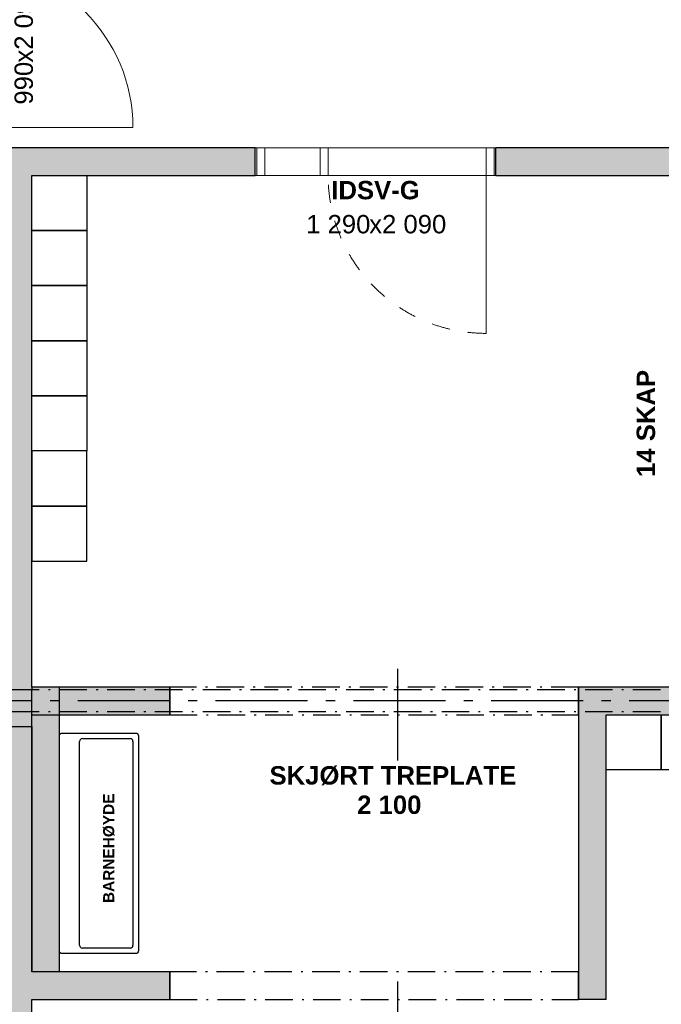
# Model space of a CAD drawing. Header units: millimetres. Extents: x 269 to 62306, y -15633 to 20300.
# Tile 71 of 90: x 40834 to 44325, y -151 to 5207. Entities that reach past the tile are written whole.
import ezdxf
from ezdxf.enums import TextEntityAlignment as Align

# ---------------------------------------------------------------- set-up
doc = ezdxf.new("R2010")
doc.units = ezdxf.units.MM
doc.header["$LTSCALE"] = 0.5
doc.header["$MEASUREMENT"] = 0
for name, pattern in [('Akselinje', [1500, 1000, -200, 100, -200]), ('Over snittplan', [520, 300, -100, 20, -100]), ('PLINE', [0]), ('Stipling', [400, 200, -200])]:
    doc.linetypes.add(name, pattern=pattern)
for name, color, linetype in [('223- Bjelker', 7, 'Continuous'), ('232- Ikke-bærende yttervegger', 7, 'Continuous'), ('232- Ikke-bærende yttervegger (Skravur)', 7, 'Continuous'), ('232- Ikke-bærende yttervegger (Skravur)(Nye konstruksjoner)', 7, 'Continuous'), ('232- Ikke-bærende yttervegger(Nye konstruksjoner)', 7, 'Continuous'), ('242- Ikke-bærende innervegger (Skravur)(Nye konstruksjoner)', 7, 'Continuous'), ('242- Ikke-bærende innervegger(Nye konstruksjoner)', 7, 'Continuous'), ('244- Vinduer_ dører_ foldevegger(Nye konstruksjoner)', 7, 'Continuous'), ('245- Skjørt tekst', 7, 'Continuous'), ('245- Skjørt(Nye konstruksjoner)', 7, 'Continuous'), ('315---A Utstyr for sanitærinstallasjoner(Nye konstruksjoner)', 7, 'Continuous'), ('68-- Inventar (løst)(Nye konstruksjoner)', 7, 'Continuous'), ('68-- Inventar (tekst)(Nye konstruksjoner)', 7, 'Continuous'), ('82-- Modullinjer', 7, 'Continuous'), ('852- Teknisk_symbolsk informasjon_ bygning(Nye konstruksjoner)', 7, 'Continuous'), ('Sanitærlabel', 7, 'Continuous')]:
    doc.layers.add(name, color=color, linetype=linetype)
doc.layers.add('234- Vinduer_ dører_ porter(Nye konstruksjoner)', color=7, linetype='Continuous', lineweight=0)
doc.styles.add('GENERATED_STYLE_1', font='Arial.ttf')
doc.styles.add('GENERATED_STYLE_2', font='Arial Bold.ttf')

# ---------------------------------------------------------------- blocks, each defined once
blk = doc.blocks.new('Dør_4')
at = {"layer": '234- Vinduer_ dører_ porter(Nye konstruksjoner)', "linetype": 'PLINE'}
for p, q in [((445, 0), (445, 890)), ((-505, 0), (505, 0)), ((-495, 0), (-505, 0)), ((-505, 0), (-505, -120)), ((-445, 0), (-495, 0)), ((-495, 0), (-495, -120)), ((-445, 0), (445, 0)), ((-445, -120), (-445, 0)), ((495, 0), (445, 0)), ((445, 0), (445, -120)), ((495, 0), (505, 0)), ((495, -120), (495, 0)), ((505, 0), (505, -120)), ((-505, -120), (505, -120)), ((-495, -120), (-505, -120)), ((-495, -120), (-445, -120)), ((445, -120), (-445, -120)), ((445, -120), (495, -120)), ((495, -120), (505, -120))]:
    blk.add_line(p, q, dxfattribs=at)
blk.add_arc((445, 0), 890, 90, 180, dxfattribs=at)
at = {"layer": '244- Vinduer_ dører_ foldevegger(Nye konstruksjoner)', "linetype": 'PLINE'}
for p, q in [((-505, 0), (-505, -120)), ((-505, 0), (-505, -120)), ((505, 0), (505, -120)), ((505, 0), (505, -120))]:
    blk.add_line(p, q, dxfattribs=at)
blk = doc.blocks.new('Dørstempel_10')
at = {"layer": '852- Teknisk_symbolsk informasjon_ bygning(Nye konstruksjoner)', "char_height": 100, "attachment_point": 1, "style": 'GENERATED_STYLE_1'}
for s, insert in [('\\A1;{\\pql;\\pt0,100;\\fArial|b0|i0|c0|p0;\\W1.000000;990\\fArial|b0|i0|c0|p0;\\W1.000000;\\A1{\\H.66x;\\S^  ;}\\fArial|b0|i0|c0|p0;\\W1.000000;\\fArial|b0|i0|c0|p0;\\W1.000000;\\A1{\\H.66x;\\S^  ;}}', (-320.3, -365.7)), ('\\A1;{\\pql;\\pt0,100;\\fArial|b0|i0|c0|p0;\\W1.000000;x2\xa0090\\fArial|b0|i0|c0|p0;\\W1.000000;\\A1{\\H.66x;\\S^  ;}\\fArial|b0|i0|c0|p0;\\W1.000000;\\fArial|b0|i0|c0|p0;\\W1.000000;\\A1{\\H.66x;\\S^  ;}}', (-91.5, -365.7))]:
    blk.add_mtext(s, dxfattribs=dict(at, insert=insert))
at = {"layer": '852- Teknisk_symbolsk informasjon_ bygning(Nye konstruksjoner)', "style": 'GENERATED_STYLE_2'}
blk.add_attdef('AC_WIDO_ID', text='', height=100, dxfattribs=at).set_placement((0, -308.6), align=Align.BOTTOM_CENTER)
blk = doc.blocks.new('Dør med sidefelt på side 2_3')
at = {"layer": '234- Vinduer_ dører_ porter(Nye konstruksjoner)', "linetype": 'PLINE'}
for p, q in [((602, 0), (602, 860)), ((-645, 0), (-655, 0)), ((-655, 0), (-655, -150)), ((-602, 0), (-645, 0)), ((-645, 0), (-645, -150)), ((-602, -150), (-602, 0)), ((-258, 0), (-301, 0)), ((-301, 0), (-301, -150)), ((-258, 0), (602, 0)), ((-258, -150), (-258, 0)), ((645, 0), (602, 0)), ((602, 0), (602, -150)), ((645, 0), (655, 0)), ((645, -150), (645, 0)), ((655, 0), (655, -150)), ((-645, -150), (-655, -150)), ((-645, -150), (-602, -150)), ((602, -150), (-602, -150)), ((-301, -150), (-258, -150)), ((602, -150), (645, -150)), ((645, -150), (655, -150))]:
    blk.add_line(p, q, dxfattribs=at)
at = {"layer": '234- Vinduer_ dører_ porter(Nye konstruksjoner)', "linetype": 'PLINE', "flags": 128}
blk.add_lwpolyline([(-602, -150), (-301, -150), (-301, 0), (-602, 0)], close=True, dxfattribs=at)
at = {"layer": '234- Vinduer_ dører_ porter(Nye konstruksjoner)', "linetype": 'Stipling'}
blk.add_arc((602, 0), 860, 90, 180, dxfattribs=at)
at = {"layer": '244- Vinduer_ dører_ foldevegger(Nye konstruksjoner)', "linetype": 'PLINE'}
for p, q in [((-655, 0), (-655, -150)), ((-655, 0), (-655, -150)), ((655, 0), (655, -150)), ((655, 0), (655, -150))]:
    blk.add_line(p, q, dxfattribs=at)
blk = doc.blocks.new('Dørstempel_13')
at = {"layer": '852- Teknisk_symbolsk informasjon_ bygning(Nye konstruksjoner)', "char_height": 100, "attachment_point": 1, "style": 'GENERATED_STYLE_1'}
for s, insert in [('\\A1;{\\pql;\\pt0,100;\\fArial|b0|i0|c0|p0;\\W1.000000;1\xa0290\\fArial|b0|i0|c0|p0;\\W1.000000;\\A1{\\H.66x;\\S^  ;}\\fArial|b0|i0|c0|p0;\\W1.000000;\\fArial|b0|i0|c0|p0;\\W1.000000;\\A1{\\H.66x;\\S^  ;}}', (-377.5, -365.7)), ('\\A1;{\\pql;\\pt0,100;\\fArial|b0|i0|c0|p0;\\W1.000000;x2\xa0090\\fArial|b0|i0|c0|p0;\\W1.000000;\\A1{\\H.66x;\\S^  ;}\\fArial|b0|i0|c0|p0;\\W1.000000;\\fArial|b0|i0|c0|p0;\\W1.000000;\\A1{\\H.66x;\\S^  ;}}', (-34.3, -365.7))]:
    blk.add_mtext(s, dxfattribs=dict(at, insert=insert))
at = {"layer": '852- Teknisk_symbolsk informasjon_ bygning(Nye konstruksjoner)', "style": 'GENERATED_STYLE_2'}
blk.add_attdef('AC_WIDO_ID', text='', height=100, dxfattribs=at).set_placement((0, -310.3), align=Align.BOTTOM_CENTER)
blk = doc.blocks.new('Standard grid marker_4')
at = {"layer": '82-- Modullinjer', "linetype": 'Akselinje'}
blk.add_line((200, 0), (53500, 0), dxfattribs=at)
at = {"layer": '82-- Modullinjer', "style": 'GENERATED_STYLE_2'}
blk.add_attdef('AC_MarkerText_1', text='', height=250, rotation=180, dxfattribs=at).set_placement((54000, -239.3), align=Align.TOP_CENTER)
blk = doc.blocks.new('Servant_3')
at = {"layer": '315---A Utstyr for sanitærinstallasjoner(Nye konstruksjoner)', "linetype": 'PLINE'}
for p, q in [((-570, -385), (-570, -125)), ((-555, -110), (555, -110)), ((570, -125), (570, -385)), ((555, -400), (-555, -400))]:
    blk.add_line(p, q, dxfattribs=at)
at = {"layer": '315---A Utstyr for sanitærinstallasjoner(Nye konstruksjoner)', "linetype": 'PLINE', "flags": 128}
blk.add_lwpolyline([(-585, 0), (585, 0, -0.414214), (600, -15), (600, -415, -0.414214), (585, -430), (-585, -430, -0.414214), (-600, -415), (-600, -15, -0.414214)], format="xyb", close=True, dxfattribs=at)
at = {"layer": '315---A Utstyr for sanitærinstallasjoner(Nye konstruksjoner)', "linetype": 'PLINE'}
for centre, start, end in [((-555, -125), 90, 180), ((555, -125), 0, 90), ((-555, -385), 180, 270), ((555, -385), 270, 0)]:
    blk.add_arc(centre, 15, start, end, dxfattribs=at)
blk = doc.blocks.new('Label_14', base_point=(42890, -125))
at = {"layer": '245- Skjørt tekst', "linetype": 'PLINE'}
for p, q in [((42890, -26), (42890, -224)), ((42890, -224), (42890, -525))]:
    blk.add_line(p, q, dxfattribs=at)
at = {"layer": '245- Skjørt tekst', "char_height": 100, "attachment_point": 2, "style": 'GENERATED_STYLE_2'}
for s, insert in [('\\A1;{\\pqc;\\pt0,1000;\\fArial|b1|i0|c0|p0;\\W1.000000;SKJØRT TREPLATE\\fArial|b1|i0|c0|p0;\\W1.000000;\\A1{\\H.66x;\\S^  ;}\\fArial|b1|i0|c0|p0;\\W1.000000;\\fArial|b1|i0|c0|p0;\\W1.000000;\\A1{\\H.66x;\\S^  ;}\\fArial|b1|i0|c0|p0;\\W1.000000; \\fArial|b1|i0|c0|p0;\\W1.000000;\\fArial|b1|i0|c0|p0;\\W1.000000;\\fArial|b1|i0|c0|p0;\\W1.000000;\\fArial|b1|i0|c0|p0;\\W1.000000;\\fArial|b1|i0|c0|p0;\\W1.000000;\\fArial|b1|i0|c0|p0;\\W1.000000;\\fArial|b1|i0|c0|p0;\\W1.000000;\\fArial|b1|i0|c0|p0;\\W1.000000;\\fArial|b1|i0|c0|p0;\\W1.000000;\\fArial|b1|i0|c0|p0;\\W1.000000;\\fArial|b1|i0|c0|p0;\\W1.000000;\\fArial|b1|i0|c0|p0;\\W1.000000;\\fArial|b1|i0|c0|p0;\\W1.000000;\\fArial|b1|i0|c0|p0;\\W1.000000;\\fArial|b1|i0|c0|p0;\\W1.000000;\\fArial|b1|i0|c0|p0;\\W1.000000;\\fArial|b1|i0|c0|p0;\\W1.000000;\\fArial|b1|i0|c0|p0;\\W1.000000;\\fArial|b1|i0|c0|p0;\\W1.000000;\\fArial|b1|i0|c0|p0;\\W1.000000;\\fArial|b1|i0|c0|p0;\\W1.000000;\\fArial|b1|i0|c0|p0;\\W1.000000;\\fArial|b1|i0|c0|p0;\\W1.000000;\\fArial|b1|i0|c0|p0;\\W1.000000;\\fArial|b1|i0|c0|p0;\\W1.000000;\\fArial|b1|i0|c0|p0;\\W1.000000;\\fArial|b1|i0|c0|p0;\\W1.000000;\\fArial|b1|i0|c0|p0;\\W1.000000;\\fArial|b1|i0|c0|p0;\\W1.000000;\\fArial|b1|i0|c0|p0;\\W1.000000;\\fArial|b1|i0|c0|p0;\\W1.000000;\\fArial|b1|i0|c0|p0;\\W1.000000;\\fArial|b1|i0|c0|p0;\\W1.000000;\\fArial|b1|i0|c0|p0;\\W1.000000;\\fArial|b1|i0|c0|p0;\\W1.000000;\\fArial|b1|i0|c0|p0;\\W1.000000;\\fArial|b1|i0|c0|p0;\\W1.000000;\\fArial|b1|i0|c0|p0;\\W1.000000;\\fArial|b1|i0|c0|p0;\\W1.000000;\\fArial|b1|i0|c0|p0;\\W1.000000;\\fArial|b1|i0|c0|p0;\\W1.000000;\\fArial|b1|i0|c0|p0;\\W1.000000;\\fArial|b1|i0|c0|p0;\\W1.000000;}', (42890, -555)), ('\\A1;{\\pqc;\\pt0,1000;\\fArial|b1|i0|c0|p0;\\W1.000000;2\xa0100 \\fArial|b1|i0|c0|p0;\\W1.000000;\\A1{\\H.66x;\\S^  ;}\\fArial|b1|i0|c0|p0;\\W1.000000;\\fArial|b1|i0|c0|p0;\\W1.000000;\\A1{\\H.66x;\\S^  ;}\\fArial|b1|i0|c0|p0;\\W1.000000;\\fArial|b1|i0|c0|p0;\\W1.000000;\\fArial|b1|i0|c0|p0;\\W1.000000;\\fArial|b1|i0|c0|p0;\\W1.000000;\\fArial|b1|i0|c0|p0;\\W1.000000;\\fArial|b1|i0|c0|p0;\\W1.000000;\\fArial|b1|i0|c0|p0;\\W1.000000;\\fArial|b1|i0|c0|p0;\\W1.000000;\\fArial|b1|i0|c0|p0;\\W1.000000;\\fArial|b1|i0|c0|p0;\\W1.000000;\\fArial|b1|i0|c0|p0;\\W1.000000;\\fArial|b1|i0|c0|p0;\\W1.000000;\\fArial|b1|i0|c0|p0;\\W1.000000;\\fArial|b1|i0|c0|p0;\\W1.000000;\\fArial|b1|i0|c0|p0;\\W1.000000;\\fArial|b1|i0|c0|p0;\\W1.000000;\\fArial|b1|i0|c0|p0;\\W1.000000;\\fArial|b1|i0|c0|p0;\\W1.000000;\\fArial|b1|i0|c0|p0;\\W1.000000;\\fArial|b1|i0|c0|p0;\\W1.000000;\\fArial|b1|i0|c0|p0;\\W1.000000;\\fArial|b1|i0|c0|p0;\\W1.000000;\\fArial|b1|i0|c0|p0;\\W1.000000;\\fArial|b1|i0|c0|p0;\\W1.000000;\\fArial|b1|i0|c0|p0;\\W1.000000;\\fArial|b1|i0|c0|p0;\\W1.000000;\\fArial|b1|i0|c0|p0;\\W1.000000;\\fArial|b1|i0|c0|p0;\\W1.000000;\\fArial|b1|i0|c0|p0;\\W1.000000;\\fArial|b1|i0|c0|p0;\\W1.000000;\\fArial|b1|i0|c0|p0;\\W1.000000;\\fArial|b1|i0|c0|p0;\\W1.000000;\\fArial|b1|i0|c0|p0;\\W1.000000;\\fArial|b1|i0|c0|p0;\\W1.000000;\\fArial|b1|i0|c0|p0;\\W1.000000;\\fArial|b1|i0|c0|p0;\\W1.000000;\\fArial|b1|i0|c0|p0;\\W1.000000;\\fArial|b1|i0|c0|p0;\\W1.000000;\\fArial|b1|i0|c0|p0;\\W1.000000;\\fArial|b1|i0|c0|p0;\\W1.000000;\\fArial|b1|i0|c0|p0;\\W1.000000;\\fArial|b1|i0|c0|p0;\\W1.000000;\\fArial|b1|i0|c0|p0;\\W1.000000;\\fArial|b1|i0|c0|p0;\\W1.000000;}', (42890, -715))]:
    blk.add_mtext(s, dxfattribs=dict(at, insert=insert))
blk = doc.blocks.new('Label_16', base_point=(42890, 1575))
at = {"layer": '245- Skjørt tekst', "linetype": 'PLINE'}
for p, q in [((42890, 1674), (42890, 1476)), ((42890, 1476), (42890, 1175))]:
    blk.add_line(p, q, dxfattribs=at)
at = {"layer": '245- Skjørt tekst', "char_height": 100, "attachment_point": 2, "style": 'GENERATED_STYLE_2'}
for s, insert in [('\\A1;{\\pqc;\\pt0,1000;\\fArial|b1|i0|c0|p0;\\W1.000000;SKJØRT TREPLATE\\fArial|b1|i0|c0|p0;\\W1.000000;\\A1{\\H.66x;\\S^  ;}\\fArial|b1|i0|c0|p0;\\W1.000000;\\fArial|b1|i0|c0|p0;\\W1.000000;\\A1{\\H.66x;\\S^  ;}\\fArial|b1|i0|c0|p0;\\W1.000000; \\fArial|b1|i0|c0|p0;\\W1.000000;\\fArial|b1|i0|c0|p0;\\W1.000000;\\fArial|b1|i0|c0|p0;\\W1.000000;\\fArial|b1|i0|c0|p0;\\W1.000000;\\fArial|b1|i0|c0|p0;\\W1.000000;\\fArial|b1|i0|c0|p0;\\W1.000000;\\fArial|b1|i0|c0|p0;\\W1.000000;\\fArial|b1|i0|c0|p0;\\W1.000000;\\fArial|b1|i0|c0|p0;\\W1.000000;\\fArial|b1|i0|c0|p0;\\W1.000000;\\fArial|b1|i0|c0|p0;\\W1.000000;\\fArial|b1|i0|c0|p0;\\W1.000000;\\fArial|b1|i0|c0|p0;\\W1.000000;\\fArial|b1|i0|c0|p0;\\W1.000000;\\fArial|b1|i0|c0|p0;\\W1.000000;\\fArial|b1|i0|c0|p0;\\W1.000000;\\fArial|b1|i0|c0|p0;\\W1.000000;\\fArial|b1|i0|c0|p0;\\W1.000000;\\fArial|b1|i0|c0|p0;\\W1.000000;\\fArial|b1|i0|c0|p0;\\W1.000000;\\fArial|b1|i0|c0|p0;\\W1.000000;\\fArial|b1|i0|c0|p0;\\W1.000000;\\fArial|b1|i0|c0|p0;\\W1.000000;\\fArial|b1|i0|c0|p0;\\W1.000000;\\fArial|b1|i0|c0|p0;\\W1.000000;\\fArial|b1|i0|c0|p0;\\W1.000000;\\fArial|b1|i0|c0|p0;\\W1.000000;\\fArial|b1|i0|c0|p0;\\W1.000000;\\fArial|b1|i0|c0|p0;\\W1.000000;\\fArial|b1|i0|c0|p0;\\W1.000000;\\fArial|b1|i0|c0|p0;\\W1.000000;\\fArial|b1|i0|c0|p0;\\W1.000000;\\fArial|b1|i0|c0|p0;\\W1.000000;\\fArial|b1|i0|c0|p0;\\W1.000000;\\fArial|b1|i0|c0|p0;\\W1.000000;\\fArial|b1|i0|c0|p0;\\W1.000000;\\fArial|b1|i0|c0|p0;\\W1.000000;\\fArial|b1|i0|c0|p0;\\W1.000000;\\fArial|b1|i0|c0|p0;\\W1.000000;\\fArial|b1|i0|c0|p0;\\W1.000000;\\fArial|b1|i0|c0|p0;\\W1.000000;\\fArial|b1|i0|c0|p0;\\W1.000000;\\fArial|b1|i0|c0|p0;\\W1.000000;}', (42890, 1145)), ('\\A1;{\\pqc;\\pt0,1000;\\fArial|b1|i0|c0|p0;\\W1.000000;2\xa0100 \\fArial|b1|i0|c0|p0;\\W1.000000;\\A1{\\H.66x;\\S^  ;}\\fArial|b1|i0|c0|p0;\\W1.000000;\\fArial|b1|i0|c0|p0;\\W1.000000;\\A1{\\H.66x;\\S^  ;}\\fArial|b1|i0|c0|p0;\\W1.000000;\\fArial|b1|i0|c0|p0;\\W1.000000;\\fArial|b1|i0|c0|p0;\\W1.000000;\\fArial|b1|i0|c0|p0;\\W1.000000;\\fArial|b1|i0|c0|p0;\\W1.000000;\\fArial|b1|i0|c0|p0;\\W1.000000;\\fArial|b1|i0|c0|p0;\\W1.000000;\\fArial|b1|i0|c0|p0;\\W1.000000;\\fArial|b1|i0|c0|p0;\\W1.000000;\\fArial|b1|i0|c0|p0;\\W1.000000;\\fArial|b1|i0|c0|p0;\\W1.000000;\\fArial|b1|i0|c0|p0;\\W1.000000;\\fArial|b1|i0|c0|p0;\\W1.000000;\\fArial|b1|i0|c0|p0;\\W1.000000;\\fArial|b1|i0|c0|p0;\\W1.000000;\\fArial|b1|i0|c0|p0;\\W1.000000;\\fArial|b1|i0|c0|p0;\\W1.000000;\\fArial|b1|i0|c0|p0;\\W1.000000;\\fArial|b1|i0|c0|p0;\\W1.000000;\\fArial|b1|i0|c0|p0;\\W1.000000;\\fArial|b1|i0|c0|p0;\\W1.000000;\\fArial|b1|i0|c0|p0;\\W1.000000;\\fArial|b1|i0|c0|p0;\\W1.000000;\\fArial|b1|i0|c0|p0;\\W1.000000;\\fArial|b1|i0|c0|p0;\\W1.000000;\\fArial|b1|i0|c0|p0;\\W1.000000;\\fArial|b1|i0|c0|p0;\\W1.000000;\\fArial|b1|i0|c0|p0;\\W1.000000;\\fArial|b1|i0|c0|p0;\\W1.000000;\\fArial|b1|i0|c0|p0;\\W1.000000;\\fArial|b1|i0|c0|p0;\\W1.000000;\\fArial|b1|i0|c0|p0;\\W1.000000;\\fArial|b1|i0|c0|p0;\\W1.000000;\\fArial|b1|i0|c0|p0;\\W1.000000;\\fArial|b1|i0|c0|p0;\\W1.000000;\\fArial|b1|i0|c0|p0;\\W1.000000;\\fArial|b1|i0|c0|p0;\\W1.000000;\\fArial|b1|i0|c0|p0;\\W1.000000;\\fArial|b1|i0|c0|p0;\\W1.000000;\\fArial|b1|i0|c0|p0;\\W1.000000;\\fArial|b1|i0|c0|p0;\\W1.000000;\\fArial|b1|i0|c0|p0;\\W1.000000;\\fArial|b1|i0|c0|p0;\\W1.000000;\\fArial|b1|i0|c0|p0;\\W1.000000;}', (42890, 985))]:
    blk.add_mtext(s, dxfattribs=dict(at, insert=insert))
blk = doc.blocks.new('Label_40', base_point=(41265, 725))
at = {"layer": 'Sanitærlabel', "insert": (41288, 725), "char_height": 60, "attachment_point": 2, "rotation": 90, "style": 'GENERATED_STYLE_2'}
blk.add_mtext('\\A1;{\\pqc;\\pt0,241000;\\fArial|b1|i0|c0|p0;\\W1.000000;BARNEHØYDE \\fArial|b1|i0|c0|p0;\\W1.000000;\\A1{\\H.66x;\\S^  ;}\\fArial|b1|i0|c0|p0;\\W1.000000;\\fArial|b1|i0|c0|p0;\\W1.000000;\\A1{\\H.66x;\\S^  ;}\\fArial|b1|i0|c0|p0;\\W1.000000;\\fArial|b1|i0|c0|p0;\\W1.000000;\\fArial|b1|i0|c0|p0;\\W1.000000;\\fArial|b1|i0|c0|p0;\\W1.000000;\\fArial|b1|i0|c0|p0;\\W1.000000;\\fArial|b1|i0|c0|p0;\\W1.000000;\\fArial|b1|i0|c0|p0;\\W1.000000;\\fArial|b1|i0|c0|p0;\\W1.000000;\\fArial|b1|i0|c0|p0;\\W1.000000;\\fArial|b1|i0|c0|p0;\\W1.000000;\\fArial|b1|i0|c0|p0;\\W1.000000;\\fArial|b1|i0|c0|p0;\\W1.000000;\\fArial|b1|i0|c0|p0;\\W1.000000;\\fArial|b1|i0|c0|p0;\\W1.000000;\\fArial|b1|i0|c0|p0;\\W1.000000;\\fArial|b1|i0|c0|p0;\\W1.000000;\\fArial|b1|i0|c0|p0;\\W1.000000;\\fArial|b1|i0|c0|p0;\\W1.000000;\\fArial|b1|i0|c0|p0;\\W1.000000;\\fArial|b1|i0|c0|p0;\\W1.000000;\\fArial|b1|i0|c0|p0;\\W1.000000;\\fArial|b1|i0|c0|p0;\\W1.000000;\\fArial|b1|i0|c0|p0;\\W1.000000;\\fArial|b1|i0|c0|p0;\\W1.000000;\\fArial|b1|i0|c0|p0;\\W1.000000;\\fArial|b1|i0|c0|p0;\\W1.000000;\\fArial|b1|i0|c0|p0;\\W1.000000;\\fArial|b1|i0|c0|p0;\\W1.000000;\\fArial|b1|i0|c0|p0;\\W1.000000;\\fArial|b1|i0|c0|p0;\\W1.000000;\\fArial|b1|i0|c0|p0;\\W1.000000;\\fArial|b1|i0|c0|p0;\\W1.000000;\\fArial|b1|i0|c0|p0;\\W1.000000;\\fArial|b1|i0|c0|p0;\\W1.000000;\\fArial|b1|i0|c0|p0;\\W1.000000;\\fArial|b1|i0|c0|p0;\\W1.000000;\\fArial|b1|i0|c0|p0;\\W1.000000;\\fArial|b1|i0|c0|p0;\\W1.000000;\\fArial|b1|i0|c0|p0;\\W1.000000;\\fArial|b1|i0|c0|p0;\\W1.000000;\\fArial|b1|i0|c0|p0;\\W1.000000;\\fArial|b1|i0|c0|p0;\\W1.000000;\\fArial|b1|i0|c0|p0;\\W1.000000;\\fArial|b1|i0|c0|p0;\\W1.000000;}', dxfattribs=at)

msp = doc.modelspace()

# ---------------------------------------------------------------- hatches: boundary and pattern name
at = {"layer": '232- Ikke-bærende yttervegger (Skravur)', "linetype": 'Continuous'}
for points in [[(40440, 1360), (40900, 1360), (40900, 1560), (40440, 1560)], [(40900, 1560), (40900, 1360), (41050, 1360), (41050, 1560)]]:
    msp.add_hatch(color=256, dxfattribs=at).paths.add_polyline_path(points)
at = {"layer": '232- Ikke-bærende yttervegger (Skravur)(Nye konstruksjoner)', "linetype": 'Continuous'}
msp.add_hatch(color=256, dxfattribs=at).paths.add_polyline_path([(40550, -225), (40900, -225), (40900, 1560), (40550, 1560)])
at = {"layer": '242- Ikke-bærende innervegger (Skravur)(Nye konstruksjoner)', "linetype": 'Continuous'}
for points in [[(40560, 4360), (42115, 4360), (42115, 4510), (40560, 4510)], [(43425, 4360), (44640, 4360), (44640, 4510), (43425, 4510)], [(40900, 1560), (40900, 4360), (40750, 4360), (40750, 1560)], [(41050, 1560), (41050, 1575), (40900, 1575), (40900, 1560)], [(40900, 1425), (41650, 1425), (41650, 1575), (40900, 1575)], [(43875, 1575), (43875, 1425), (44025, 1425)], [(44025, 1575), (43875, 1575), (44025, 1425)], [(44625, 1575), (44025, 1575), (44025, 1425), (44625, 1425)], [(43875, 1425), (43875, -125), (44025, -125), (44025, 1425)], [(40900, 1360), (40900, 25), (41050, 25), (41050, 1360)], [(40900, -125), (41650, -125), (41650, 25), (40900, 25)]]:
    msp.add_hatch(color=256, dxfattribs=at).paths.add_polyline_path(points)

# ---------------------------------------------------------------- linework, layer by layer
at = {"layer": '223- Bjelker', "linetype": 'Over snittplan'}
for p, q in [((53160, 1560), (27840, 1560)), ((53160, 1440), (27840, 1440))]:
    msp.add_line(p, q, dxfattribs=at)
at = {"layer": '232- Ikke-bærende yttervegger', "linetype": 'PLINE', "flags": 128}
for points in [[(40900, 1560), (40440, 1560)], [(40440, 1360), (40900, 1360)]]:
    msp.add_lwpolyline(points, dxfattribs=at)
at = {"layer": '232- Ikke-bærende yttervegger(Nye konstruksjoner)', "linetype": 'PLINE', "flags": 128}
for points in [[(40900, 25), (40900, 1560)], [(40900, -225), (40900, -125)]]:
    msp.add_lwpolyline(points, dxfattribs=at)
at = {"layer": '242- Ikke-bærende innervegger(Nye konstruksjoner)', "linetype": 'PLINE'}
for p, q in [((42115, 4360), (42115, 4510)), ((43425, 4360), (43425, 4510)), ((41050, 1360), (41050, 1560))]:
    msp.add_line(p, q, dxfattribs=at)
at = {"layer": '242- Ikke-bærende innervegger(Nye konstruksjoner)', "linetype": 'PLINE', "flags": 128}
for points in [[(42115, 4510), (40560, 4510)], [(44640, 4510), (43425, 4510)], [(40900, 1575), (40900, 4360)], [(40900, 4360), (42115, 4360)], [(43425, 4360), (44640, 4360)], [(40900, 1575), (40900, 1560)], [(41650, 1575), (40900, 1575)], [(41050, 25), (41050, 1575)], [(41650, 1425), (41650, 1575)], [(43875, 1575), (43875, 1425)], [(44625, 1575), (43875, 1575)], [(40900, 1425), (41650, 1425)], [(43875, 1425), (43875, -125)], [(44025, 1425), (44625, 1425)], [(44025, -125), (44025, 1425)], [(40900, 1360), (40900, 25)], [(41650, 25), (40900, 25)], [(41650, -125), (41650, 25)], [(40900, -125), (41650, -125)], [(44025, -125), (43875, -125)]]:
    msp.add_lwpolyline(points, dxfattribs=at)
at = {"layer": '245- Skjørt(Nye konstruksjoner)', "linetype": 'Over snittplan', "flags": 128}
for points in [[(43875, 1575), (41650, 1575)], [(41650, 1575), (41650, 1425)], [(43875, 1425), (43875, 1575)], [(41650, 1425), (43875, 1425)], [(43875, 25), (41650, 25)], [(41650, 25), (41650, -125)], [(43875, -125), (43875, 25)], [(41650, -125), (43875, -125)]]:
    msp.add_lwpolyline(points, dxfattribs=at)
at = {"layer": '68-- Inventar (løst)(Nye konstruksjoner)', "linetype": 'PLINE', "flags": 128}
for points in [[(40900, 4060), (40900, 4360), (41200, 4360), (41200, 4060)], [(40900, 4060), (41200, 4060), (41200, 3760), (40900, 3760)], [(40900, 3760), (41200, 3760), (41200, 3460), (40900, 3460)], [(40900, 3160), (40900, 3460), (41200, 3460), (41200, 3160)], [(41200, 3160), (41200, 2860), (40900, 2860), (40900, 3160)], [(41200, 2860), (40900, 2860), (40900, 2560), (41200, 2560)], [(41200, 2560), (40900, 2560), (40900, 2260), (41200, 2260)], [(44025, 1425), (44325, 1425), (44325, 1125), (44025, 1125)], [(44625, 1425), (44625, 1125), (44325, 1125), (44325, 1425)]]:
    msp.add_lwpolyline(points, close=True, dxfattribs=at)

# ---------------------------------------------------------------- block references
at = {"layer": '244- Vinduer_ dører_ foldevegger(Nye konstruksjoner)', "linetype": 'PLINE', "zscale": 1000, "rotation": 270}
msp.add_blockref('Dør_4', (40560, 5065), dxfattribs=at)
at = {"layer": '244- Vinduer_ dører_ foldevegger(Nye konstruksjoner)', "linetype": 'PLINE', "xscale": -1, "zscale": 1000, "rotation": 180}
msp.add_blockref('Dør med sidefelt på side 2_3', (42770, 4360), dxfattribs=at)
at = {"layer": '245- Skjørt tekst', "linetype": 'PLINE'}
for name, p in [('Label_16', (42890, 1575)), ('Label_14', (42890, -125))]:
    msp.add_blockref(name, p, dxfattribs=at)
at = {"layer": '315---A Utstyr for sanitærinstallasjoner(Nye konstruksjoner)', "linetype": 'PLINE', "zscale": 1000, "rotation": 90}
msp.add_blockref('Servant_3', (41050, 725), dxfattribs=at)
at = {"layer": '82-- Modullinjer', "linetype": 'PLINE', "zscale": 1000, "rotation": 180}
msp.add_blockref('Standard grid marker_4', (54600, 1500), dxfattribs=at)
at = {"layer": '852- Teknisk_symbolsk informasjon_ bygning(Nye konstruksjoner)'}
ref = msp.add_blockref('Dørstempel_10', (40440, 5065), dxfattribs=dict(at, rotation=90))
ref.add_attrib('AC_WIDO_ID', 'ID-G', dxfattribs={"color": 7, "height": 100, "rotation": 90, "style": 'GENERATED_STYLE_2'}).set_placement((40782.9, 5097.6), align=Align.BOTTOM_CENTER)
ref = msp.add_blockref('Dørstempel_13', (42770, 4510), dxfattribs=at)
ref.add_attrib('AC_WIDO_ID', 'IDSV-G', dxfattribs={"color": 7, "height": 100, "style": 'GENERATED_STYLE_2'}).set_placement((42770, 4199.7), align=Align.BOTTOM_CENTER)
at = {"layer": 'Sanitærlabel', "linetype": 'PLINE'}
msp.add_blockref('Label_40', (41265, 725), dxfattribs=at)

# ---------------------------------------------------------------- texts
at = {"layer": '68-- Inventar (tekst)(Nye konstruksjoner)', "linetype": 'Continuous', "insert": (44241.6, 3010), "char_height": 100, "attachment_point": 5, "rotation": 90, "style": 'GENERATED_STYLE_2'}
msp.add_mtext('\\A1;{\\pqc;\\fArial|b1|i0|c0|p0;\\W1.000000;14 SKAP}', dxfattribs=at)

doc.saveas('drawing.dxf')
